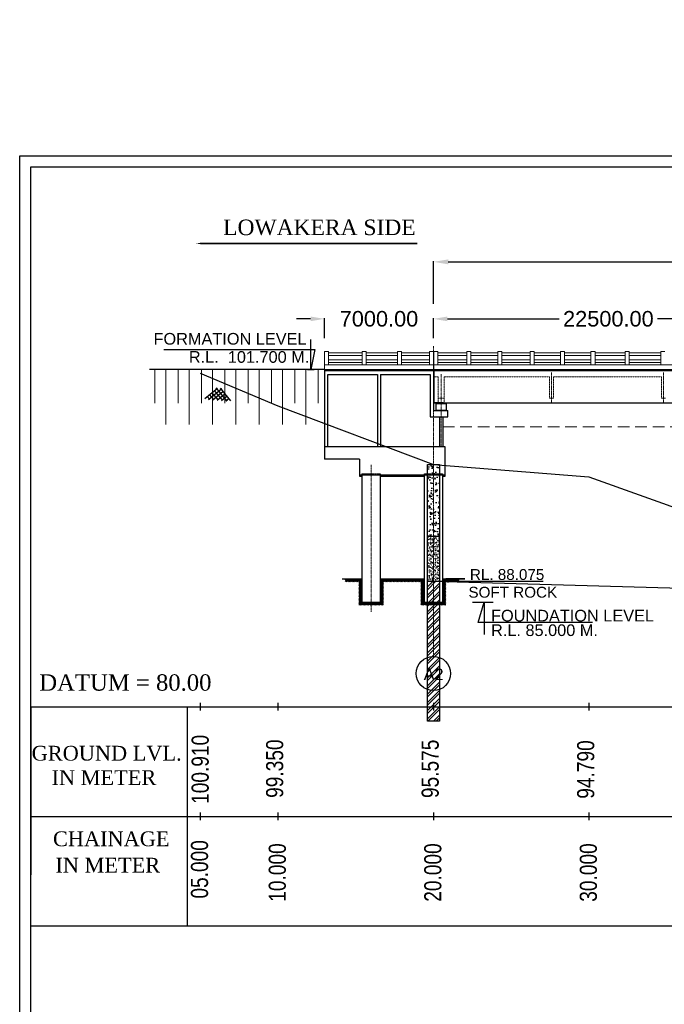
# Model space of a CAD drawing. Header units: inches. Extents: x 4599583 to 400123529, y 1639131 to 28133222499.
# Tile 12 of 86: x 4599583 to 4641029, y 28132991127 to 28133054472. Entities that reach past the tile are written whole.
import ezdxf
from ezdxf.enums import TextEntityAlignment as Align

# ---------------------------------------------------------------- set-up
doc = ezdxf.new("R2010")
doc.units = ezdxf.units.IN
doc.header["$MEASUREMENT"] = 0
for name, pattern in [('CENTER', [2, 1.25, -0.25, 0.25, -0.25]), ('DASHED', [0.75, 0.5, -0.25]), ('DASHED2', [0.375, 0.25, -0.125]), ('HIDDEN', [0.375, 0.25, -0.125])]:
    doc.linetypes.add(name, pattern=pattern)
for name, color, linetype in [('3', 201, 'Continuous'), ('CENTER', 3, 'CENTER'), ('CHAINAGE', 7, 'Continuous'), ('CHNGE', 31, 'Continuous'), ('DRG', 210, 'Continuous'), ('text', 7, 'Continuous')]:
    doc.layers.add(name, color=color, linetype=linetype)
for name, color, linetype, lineweight in [('BSTR', 62, 'Continuous', 13), ('CEN', 3, 'CENTER', 13), ('GL', 5, 'Continuous', 30), ('HATCH', 6, 'Continuous', 9), ('PITCH', 8, 'Continuous', 5), ('STR', 7, 'Continuous', 25), ('SYM', 8, 'Continuous', 5)]:
    doc.layers.add(name, color=color, linetype=linetype, lineweight=lineweight)
doc.layers.add('dim', color=7, linetype='Continuous', plot=False)
doc.styles.add('AN1', font='BOOKOS.TTF')
doc.styles.add('L', font='arial.ttf')
doc.styles.add('ROMANS', font='arial.ttf')
doc.dimstyles.new('ROMANS', dxfattribs={"dimtxt": 1000, "dimasz": 850, "dimexe": 100, "dimexo": 100, "dimgap": 25, "dimtad": 1, "dimdec": 0, "dimzin": 9, "dimdsep": 46, "dimtxsty": 'ROMANS', "dimcen": 325, "dimclrd": 4, "dimclre": 4, "dimclrt": 6, "dimadec": 0, "dimazin": 0, "dimtfac": 1, "dimtdec": 0, "dimtmove": 0, "dimatfit": 3, "dimfxl": 1, "dimtolj": 1, "dimtzin": 9, "dimarcsym": 0})
doc.dimstyles.new('Standard$0', dxfattribs={"dimtxt": 60, "dimasz": 60, "dimexe": 60, "dimexo": 60, "dimgap": 25, "dimtad": 0, "dimtih": 1, "dimtoh": 1, "dimlfac": -0.001, "dimzin": 0, "dimdsep": 46, "dimtxsty": 'ROMANS', "dimcen": 30, "dimclrd": 256, "dimclre": 256, "dimclrt": 4, "dimadec": 0, "dimazin": 0, "dimtfac": 1, "dimtix": 1, "dimtofl": 0, "dimtmove": 0, "dimatfit": 0, "dimfxl": 1, "dimtolj": 1, "dimtzin": 0, "dimlwd": -1, "dimlwe": -1, "dimarcsym": 0})
pattern_1 = [(0, (5719537.853, 28133138210.05), (0, 55), [40, -15]), (90, (5719537.853, 28133138210.05), (-55, 3e-15), [40, -15])]

# ---------------------------------------------------------------- blocks, each defined once
blk = doc.blocks.new('A$C691546F7')
at = {"layer": 'GL', "color": 71}
for p, q in [((0, 24), (545, 569)), ((181, 0), (749, 569)), ((1050, 0), (481, 569)), ((232, 0), (104, 128)), ((436, 0), (206, 230)), ((641, 0), (308, 332)), ((385, 0), (820, 435)), ((846, 0), (411, 435)), ((590, 0), (922, 332)), ((999, 0), (1127, 128))]:
    blk.add_line(p, q, dxfattribs=at)
for points in [[(1231, 24), (686, 569)], [(794, 0), (1025, 230)]]:
    blk.add_lwpolyline(points, dxfattribs=at)
blk = doc.blocks.new('*D58')
at = {"layer": 'Defpoints', "color": 0, "transparency": 16777216}
for p in [(4619184, 28133035224), (4619184, 28133033928), (4626184, 28133033928)]:
    blk.add_point(p, dxfattribs=at)
at = {"layer": 'DRG', "color": 4, "lineweight": -2, "transparency": 16777216}
for p, q in [((4618284, 28133035224), (4617384, 28133035224)), ((4619184, 28133033978), (4619184, 28133035274)), ((4626184, 28133033978), (4626184, 28133035274)), ((4627084, 28133035224), (4627984, 28133035224))]:
    blk.add_line(p, q, dxfattribs=at)
at = {"layer": 'DRG', "color": 4, "transparency": 16777216}
for points in [[(4618284, 28133035374), (4618284, 28133035074), (4619184, 28133035224)], [(4627084, 28133035374), (4627084, 28133035074), (4626184, 28133035224)]]:
    blk.add_solid(points, dxfattribs=at)
at = {"layer": 'DRG', "color": 6, "transparency": 16777216, "insert": (4622684, 28133035224), "char_height": 1000, "attachment_point": 5, "style": 'ROMANS'}
blk.add_mtext('\\A1;7000.00', dxfattribs=at)
blk = doc.blocks.new('*D59')
at = {"layer": 'Defpoints', "color": 0, "transparency": 16777216}
for p in [(4626184, 28133035224), (4626184, 28133033928), (4648684, 28133033928)]:
    blk.add_point(p, dxfattribs=at)
at = {"layer": 'DRG', "color": 4, "lineweight": -2, "transparency": 16777216}
for p, q in [((4626184, 28133033978), (4626184, 28133035274)), ((4627084, 28133035224), (4634275, 28133035224)), ((4647784, 28133035224), (4640594, 28133035224)), ((4648684, 28133033978), (4648684, 28133035274))]:
    blk.add_line(p, q, dxfattribs=at)
at = {"layer": 'DRG', "color": 4, "transparency": 16777216}
for points in [[(4627084, 28133035374), (4627084, 28133035074), (4626184, 28133035224)], [(4647784, 28133035374), (4647784, 28133035074), (4648684, 28133035224)]]:
    blk.add_solid(points, dxfattribs=at)
at = {"layer": 'DRG', "color": 6, "transparency": 16777216, "insert": (4637434, 28133035224), "char_height": 1000, "attachment_point": 5, "style": 'ROMANS'}
blk.add_mtext('\\A1;22500.00', dxfattribs=at)
blk = doc.blocks.new('*D64')
at = {"layer": 'Defpoints', "color": 0, "transparency": 16777216}
for p in [(4896184, 28133038893), (4626184, 28133036143), (4896184, 28133036143)]:
    blk.add_point(p, dxfattribs=at)
at = {"layer": 'DRG', "color": 4, "lineweight": -2, "transparency": 16777216}
for p, q in [((4626184, 28133036193), (4626184, 28133038943)), ((4627134, 28133038893), (4703863, 28133038893)), ((4895234, 28133038893), (4818506, 28133038893)), ((4896184, 28133036193), (4896184, 28133038943))]:
    blk.add_line(p, q, dxfattribs=at)
at = {"layer": 'DRG', "color": 4, "transparency": 16777216}
for points in [[(4627134, 28133039051), (4627134, 28133038734), (4626184, 28133038893)], [(4895234, 28133039051), (4895234, 28133038734), (4896184, 28133038893)]]:
    blk.add_solid(points, dxfattribs=at)
at = {"layer": 'DRG', "color": 6, "transparency": 16777216, "insert": (4761184, 28133038893), "char_height": 1050, "attachment_point": 5, "style": 'ROMANS'}
blk.add_mtext('\\A1;{\\fTimes New Roman|b0|i0|c0|p18;\\H1.4286x;TOTAL LENGTH OF BRIDGE BETWEEN FACE OF DIRT WALLS 270.000 MTS. (12 SPANS @ 22.500 MTS. C/C EACH)}', dxfattribs=at)

msp = doc.modelspace()

# ---------------------------------------------------------------- hatches: boundary and pattern name
at = {"layer": 'HATCH'}
h = msp.add_hatch(dxfattribs=at)
h.set_pattern_fill('AR-CONC', color=1, style=0)
h.set_pattern_definition([(50, (4265176.5, 28132982503.63), (182.18467, -15.939086), [19.05, -209.55]), (355, (4265176.5, 28132982503.63), (-35.24283, 191.05664), [15.24, -167.64]), (100.451, (4265191.68, 28132982502.3), (146.9425, 175.11669), [16.19, -178.09]), (46.1842, (4265176.5, 28132982554.43), (271.07904, -42.04233), [28.575, -314.325]), (96.6356, (4265199.09, 28132982550.93), (237.40423, 247.42556), [24.285, -267.135]), (351.184, (4265176.5, 28132982554.43), (237.4046, 247.42512), [22.86, -251.46]), (21, (4265201.9, 28132982541.73), (151.61488, -102.26552), [19.05, -209.55]), (326, (4265201.9, 28132982541.73), (61.80203, 184.18797), [15.24, -167.64]), (71.4514, (4265214.53, 28132982533.2), (213.41649, 81.92286), [16.19, -178.09]), (37.5, (4265176.496, 28132982503.63), (3.088603, 84.555039), [0, -165.608, 0, -170.18, 0, -168.275]), (7.5, (4265176.5, 28132982503.63), (66.819663, 100.180575), [0, -97.028, 0, -161.798, 0, -64.135]), (327.5, (4265119.854, 28132982503.63), (135.590595, -5.728744), [0, -63.5, 0, -198.12, 0, -262.89]), (317.5, (4265094.45, 28132982503.63), (148.12918, 25.42649), [0, -82.55, 0, -131.572, 0, -186.69])])
h.paths.add_polyline_path([(4624384.369, 28133025097.508), (4625984.369, 28133025097.508), (4625984.369, 28133025197.508), (4624384.369, 28133025197.508)])
h.paths.add_polyline_path([(4622784.369, 28133025097.508), (4624384.369, 28133025097.508), (4624384.369, 28133025197.508), (4622784.369, 28133025197.508)])
h.paths.add_polyline_path([(4626934.369, 28133025097.508), (4626784.369, 28133025097.508), (4626784.369, 28133025197.508), (4626934.369, 28133025197.508)])
h.paths.add_polyline_path([(4621434.369, 28133025097.508), (4621584.369, 28133025097.508), (4621584.369, 28133025197.508), (4621434.369, 28133025197.508)])
h = msp.add_hatch(dxfattribs=at)
h.set_pattern_fill('ANSI31', color=252, scale=500, style=0)
h.set_pattern_definition([(45, (5718687.853, 28133137680.224), (-44.194174, 44.194174), [])])
h.paths.add_polyline_path([(4624384.369, 28133018297.508), (4625384.369, 28133018297.508), (4625384.369, 28133016797.508), (4626984.369, 28133016797.508), (4626984.369, 28133018297.508), (4627842.594, 28133018297.508), (4627842.594, 28133018497.508), (4626784.369, 28133018497.508), (4626784.369, 28133016997.508), (4625584.369, 28133016997.508), (4625584.369, 28133018497.508), (4624384.369, 28133018497.508)])
h.paths.add_polyline_path([(4620515.669, 28133018497.508), (4620515.669, 28133018297.508), (4621385.813, 28133018297.508), (4621385.813, 28133016797.508), (4622984.369, 28133016797.508), (4622984.369, 28133018297.508), (4624384.369, 28133018297.508), (4624384.369, 28133018497.508), (4622784.369, 28133018497.508), (4622784.369, 28133016997.508), (4621585.813, 28133016997.508), (4621584.369, 28133016997.508), (4621584.369, 28133018497.508)])
at = {"layer": 'SYM'}
h = msp.add_hatch(dxfattribs=at)
h.set_pattern_fill('ANGLE', color=256, scale=200, style=0)
h.set_pattern_definition(pattern_1)
h.paths.add_polyline_path([(4626534.369, 28133029770.508), (4626684.369, 28133029770.508), (4626684.369, 28133029822.508), (4626534.369, 28133029822.508)])
h = msp.add_hatch(dxfattribs=at)
h.set_pattern_fill('ANGLE', color=256, scale=200, style=0)
h.set_pattern_definition(pattern_1)
h.paths.add_polyline_path([(4626834.369, 28133029822.508), (4626684.369, 28133029822.508), (4626684.369, 28133029770.508), (4626834.369, 28133029770.508)])
at = {"layer": 'text'}
h = msp.add_hatch(dxfattribs=at)
h.set_pattern_fill('AR-CONC', color=0, scale=100, style=0)
h.set_pattern_definition([(50, (4360030.53, 28133435272.1), (717.2602, -62.7521), [75, -825]), (355, (4360030.5, 28133435272.1), (-138.7513, 752.1921), [60, -660]), (100.4514, (4360090.3, 28133435266.9), (578.5094, 689.4395), [63.7402, -701.1421]), (46.1842, (4360030.5, 28133435472.1), (1067.241, -165.519), [112.5, -1237.5]), (96.6356, (4360119.5, 28133435458.3), (934.6627, 974.1179), [95.6103, -1051.713]), (351.1842, (4360030.5, 28133435472.1), (934.662, 974.1186), [90, -990]), (21, (4360130.53, 28133435422.1), (596.90705, -402.6189), [75, -825]), (326, (4360130.5, 28133435422.1), (243.3153, 725.15), [60, -660]), (71.4514, (4360180.3, 28133435388.6), (840.2226, 322.5305), [63.7402, -701.1421]), (37.5, (4360030.53, 28133435272.12), (12.15986, 332.89385), [0, -652, 0, -670, 0, -662.5]), (7.5, (4360030.53, 28133435272.12), (263.06954, 394.4117), [0, -382, 0, -637, 0, -252.5]), (327.5, (4359807.53, 28133435272.12), (533.82244, -22.55487), [0, -250, 0, -780, 0, -1035]), (317.5, (4359707.53, 28133435272.1), (583.18617, 100.105), [0, -325, 0, -518, 0, -735])])
h.paths.add_polyline_path([(4626570.433, 28133025847.508), (4625798.304, 28133025847.508), (4625798.304, 28133021247.508), (4626570.433, 28133021247.508)])
h = msp.add_hatch(dxfattribs=at)
h.set_pattern_fill('AR-SAND', color=0, scale=100, style=0)
h.set_pattern_definition([(37.5, (4360030.53, 28133435272.12), (-6.299336, 192.682377), [0, -152, 0, -170, 0, -162.5]), (7.5, (4360030.53, 28133435272.12), (176.97767, 282.2146), [0, -82, 0, -137, 0, -52.5]), (327.5, (4359907.53, 28133435272.12), (311.414186, 0.565905), [0, -50, 0, -180, 0, -235]), (317.5, (4359907.53, 28133435272.12), (300.61266, 87.76756), [0, -25, 0, -118, 0, -135])])
h.paths.add_polyline_path([(4625798.304, 28133018347.508), (4626570.433, 28133018347.508), (4626570.433, 28133021247.508), (4625798.304, 28133021247.508)])
h = msp.add_hatch(dxfattribs=at)
h.set_pattern_fill('ANSI32', color=0, scale=1000, style=0)
h.set_pattern_definition([(45, (4360030.53, 28133435272.12), (-265.16504, 265.16504), []), (45, (4360207.3, 28133435272.12), (-265.16504, 265.16504), [])])
h.paths.add_polyline_path([(4625798.304, 28133009347.508), (4626570.433, 28133009347.508), (4626570.433, 28133018347.508), (4625798.304, 28133018347.508)])

# ---------------------------------------------------------------- linework, layer by layer
at = {"color": 7, "lineweight": 25, "ltscale": 0.5}
msp.add_line((4626204.284, 28133031972.508), (4626615.458, 28133031972.508), dxfattribs=at)
for p, q in [((4620308.153, 28133018497.508), (4621584.369, 28133018497.508)), ((4620309.597, 28133018497.508), (4621585.813, 28133018497.508)), ((4621584.369, 28133018297.508), (4621585.813, 28133018297.508)), ((4622784.369, 28133018497.508), (4624984.369, 28133018497.508)), ((4623306.709, 28133018497.508), (4624982.925, 28133018497.508)), ((4623308.153, 28133018497.508), (4625584.369, 28133018497.508)), ((4626784.369, 28133018497.508), (4627922.563, 28133018497.508)), ((4628203.532, 28133018497.508), (4626984.369, 28133018497.508)), ((4600293.869, 28133010272.508), (4917052.869, 28133010272.508)), ((4600293.869, 28133010272.508), (4600293.869, 28132999458.574)), ((4610344.869, 28133010272.508), (4610344.869, 28132996165.574)), ((4600293.869, 28133003219.041), (4917052.869, 28133003219.041)), ((4600293.869, 28132996165.574), (4917052.869, 28132996165.574))]:
    msp.add_line(p, q)
at = {"linetype": 'Continuous'}
for p, q in [((4611184.369, 28133010522.508), (4611184.369, 28133010022.508)), ((4616184.369, 28133010522.508), (4616184.369, 28133010022.508)), ((4626184.369, 28133010522.508), (4626184.369, 28133010022.508)), ((4636184.369, 28133010522.508), (4636184.369, 28133010022.508)), ((4611184.369, 28133003469.041), (4611184.369, 28133002969.041)), ((4616184.369, 28133003469.041), (4616184.369, 28133002969.041)), ((4626184.369, 28133003469.041), (4626184.369, 28133002969.041)), ((4636184.369, 28133003469.041), (4636184.369, 28133002969.041))]:
    msp.add_line(p, q, dxfattribs=at)
msp.add_lwpolyline([(4610913.014, 28133040075.283, 0.412, 412.5, 0), (4612267.369, 28133040075.283, 123.75, 123.75, 0), (4625140.477, 28133040075.283, 123.75, 123.75, 0)], format="xyseb")
msp.add_circle((4626184.269, 28133012410.268), 1101.806)
at = {"layer": '3', "color": 87, "linetype": 'HIDDEN', "lineweight": 5, "ltscale": 50}
for p, q in [((4626204.369, 28133031487.508), (4626484.369, 28133031487.508)), ((4626484.369, 28133029822.508), (4626484.369, 28133031487.508)), ((4626884.369, 28133029822.508), (4626884.369, 28133031487.508)), ((4626884.369, 28133031487.508), (4633654.369, 28133031487.508)), ((4626884.369, 28133031487.508), (4633654.369, 28133031487.508)), ((4633654.369, 28133030122.508), (4633654.369, 28133031487.508)), ((4633654.369, 28133030122.508), (4633654.369, 28133031487.508)), ((4633914.369, 28133030122.508), (4633914.369, 28133031487.508)), ((4633914.369, 28133030122.508), (4633914.369, 28133031487.508)), ((4633914.369, 28133031487.508), (4640854.369, 28133031487.508)), ((4640854.369, 28133030122.508), (4640854.369, 28133031487.508)), ((4626884.369, 28133030122.508), (4626484.369, 28133030122.508)), ((4633914.369, 28133030122.508), (4633654.369, 28133030122.508)), ((4633914.369, 28133030122.508), (4633654.369, 28133030122.508)), ((4641114.369, 28133030122.508), (4640854.369, 28133030122.508))]:
    msp.add_line(p, q, dxfattribs=at)
at = {"layer": 'BSTR', "linetype": 'DASHED', "ltscale": 2}
for p, q in [((4621584.369, 28133025247.508), (4622784.369, 28133025247.508)), ((4626784.369, 28133025247.508), (4625584.369, 28133025247.508))]:
    msp.add_line(p, q, dxfattribs=at)
at = {"layer": 'CEN', "ltscale": 40}
for p, q in [((4626184.369, 28133013512.074), (4626184.369, 28133033470.901)), ((4622184.369, 28133016373.259), (4622184.369, 28133025829.243)), ((4626184.369, 28133011296.62), (4626184.369, 28133011308.462))]:
    msp.add_line(p, q, dxfattribs=at)
at = {"layer": 'CEN', "ltscale": 10}
for p, q in [((4626684.369, 28133027064.436), (4626684.369, 28133031665.249)), ((4633784.369, 28133029872.508), (4633784.369, 28133031772.508)), ((4633784.369, 28133029872.508), (4633784.369, 28133031772.508)), ((4640984.369, 28133029872.508), (4640984.369, 28133031772.508))]:
    msp.add_line(p, q, dxfattribs=at)
at = {"layer": 'CENTER', "color": 0, "linetype": 'Continuous'}
msp.add_lwpolyline([(4599583.245, 28133045717.461), (4917789.681, 28133045717.461), (4917789.681, 28132837989.552), (4599583.245, 28132837989.552)], close=True, dxfattribs=at)
at = {"layer": 'CHAINAGE', "linetype": 'ByBlock'}
for p, q in [((4626184.369, 28133033117.477), (4626184.369, 28133029322.508)), ((4622584.369, 28133031647.508), (4622584.369, 28133026997.508)), ((4622784.369, 28133031647.508), (4622784.369, 28133026997.508)), ((4626204.369, 28133029822.508), (4648664.369, 28133029822.508)), ((4626184.369, 28133029322.508), (4627109.369, 28133029322.508)), ((4627109.369, 28133028922.508), (4627109.369, 28133029322.508)), ((4625984.369, 28133028922.508), (4627109.369, 28133028922.508)), ((4626584.369, 28133028922.508), (4626584.369, 28133026997.508)), ((4626784.369, 28133028922.508), (4626784.369, 28133026997.508)), ((4628980.025, 28133016997.508), (4629932.665, 28133016997.508))]:
    msp.add_line(p, q, dxfattribs=at)
msp.add_lwpolyline([(4620309.597, 28133018497.508), (4621585.813, 28133018497.508), (4621585.813, 28133016997.508), (4622784.369, 28133016997.508), (4622784.369, 28133018497.508), (4625584.369, 28133018497.508), (4625584.369, 28133016997.508), (4626784.369, 28133016997.508), (4626784.369, 28133018497.508), (4628203.532, 28133018497.508)], dxfattribs=at)
at = {"layer": 'CHNGE', "color": 50}
msp.add_lwpolyline([(4600293.869, 28133045006.838), (4917079.057, 28133045006.838), (4917079.057, 28132838700.176), (4600293.869, 28132838700.176)], close=True, dxfattribs=at)
at = {"layer": 'dim', "ltscale": 5}
msp.add_line((4628699.529, 28133016997.508), (4630026.529, 28133016997.508), dxfattribs=at)
msp.add_lwpolyline([(4636412.686, 28133015693.494), (4629055.726, 28133015693.494), (4629441.279, 28133016997.508), (4629441.279, 28133014916.01)], dxfattribs=at)
at = {"layer": 'GL', "lineweight": 30}
msp.add_lwpolyline([(4611184.369, 28133031732.508), (4616184.369, 28133029622.508), (4626184.369, 28133025847.508), (4636184.369, 28133025062.508), (4646184.369, 28133021482.508), (4656184.369, 28133021422.508), (4666184.369, 28133021642.508), (4676184.369, 28133021962.508), (4686184.369, 28133022757.508), (4696184.369, 28133023567.508), (4706184.369, 28133023582.508), (4716184.369, 28133023612.508), (4726184.369, 28133024662.508), (4736184.369, 28133024642.508), (4746184.369, 28133023687.508), (4756184.369, 28133023582.508)], dxfattribs=at)
at = {"layer": 'PITCH', "linetype": 'DASHED2', "ltscale": 3000}
msp.add_line((4626784.369, 28133028272.508), (4895584.369, 28133028272.508), dxfattribs=at)
at = {"layer": 'STR'}
for p, q in [((4619184.369, 28133031972.508), (4607920.369, 28133031972.508)), ((4619184.369, 28133031972.508), (4626184.369, 28133031972.508)), ((4619184.369, 28133031972.508), (4619184.369, 28133026197.508)), ((4619184.369, 28133031897.508), (4626184.369, 28133031897.508)), ((4619384.369, 28133026997.508), (4619384.369, 28133031647.508)), ((4619384.369, 28133031647.508), (4622584.369, 28133031647.508)), ((4622784.369, 28133031647.508), (4625984.369, 28133031647.508)), ((4625984.369, 28133031647.508), (4625984.369, 28133028922.508)), ((4626184.369, 28133031972.508), (4648664.369, 28133031972.508)), ((4626184.369, 28133031897.508), (4626184.369, 28133029322.508)), ((4626184.369, 28133031897.508), (4626184.369, 28133029322.508)), ((4626204.369, 28133031972.508), (4626204.369, 28133029822.508)), ((4626204.369, 28133031897.508), (4628283.186, 28133031897.508)), ((4626204.369, 28133031897.508), (4648664.369, 28133031897.508)), ((4626526.936, 28133029822.508), (4626204.369, 28133029822.508)), ((4626839.369, 28133029822.508), (4626534.369, 28133029822.508)), ((4626584.369, 28133026997.508), (4624937.064, 28133026997.508))]:
    msp.add_line(p, q, dxfattribs=at)
at = {"layer": 'STR', "ltscale": 1000}
for p, q in [((4625234.369, 28133026997.508), (4619184.369, 28133026997.508)), ((4626934.369, 28133026997.508), (4625193.08, 28133026997.508)), ((4626934.369, 28133025097.508), (4626934.369, 28133026997.508)), ((4621434.369, 28133026197.508), (4619184.369, 28133026197.508)), ((4621434.369, 28133026197.508), (4621434.369, 28133025097.508)), ((4621434.369, 28133025197.508), (4626934.369, 28133025197.508)), ((4621434.369, 28133025097.508), (4621584.369, 28133025097.508)), ((4622784.369, 28133025097.508), (4625584.369, 28133025097.508)), ((4626784.369, 28133025097.508), (4626934.369, 28133025097.508))]:
    msp.add_line(p, q, dxfattribs=at)
at = {"layer": 'STR'}
for points in [[(4626359.369, 28133029770.508), (4627009.369, 28133029770.508), (4627009.369, 28133029322.508), (4626359.369, 28133029322.508)], [(4626534.369, 28133029822.508), (4626834.369, 28133029822.508), (4626834.369, 28133029770.508), (4626534.369, 28133029770.508)]]:
    msp.add_lwpolyline(points, close=True, dxfattribs=at)
for points in [[(4621584.369, 28133025247.508), (4621584.369, 28133016997.508), (4622784.369, 28133016997.508), (4622784.369, 28133025247.508)], [(4625584.369, 28133025247.508), (4625584.369, 28133016997.508), (4626784.369, 28133016997.508), (4626784.369, 28133025247.508)]]:
    msp.add_lwpolyline(points, dxfattribs=at)
at = {"layer": 'STR', "color": 31}
msp.add_lwpolyline([(4626184.369, 28133018347.508), (4686184.369, 28133016657.508), (4716184.369, 28133019412.508), (4746184.369, 28133019737.508), (4776184.369, 28133018802.508)], dxfattribs=at)
at = {"layer": 'SYM'}
for p, q in [((4619444.369, 28133033117.477), (4619184.369, 28133033117.477)), ((4621866.743, 28133033117.477), (4621606.743, 28133033117.477)), ((4621606.743, 28133033117.477), (4621606.743, 28133032272.477)), ((4624129.15, 28133033117.477), (4623869.15, 28133033117.477)), ((4623869.15, 28133033117.477), (4623869.15, 28133032272.477)), ((4626184.387, 28133033117.477), (4625924.387, 28133033117.477)), ((4625924.387, 28133033117.477), (4625924.387, 28133032272.477)), ((4626463.459, 28133033117.508), (4626203.459, 28133033117.508)), ((4626203.459, 28133033117.508), (4626203.459, 28133031972.508)), ((4628589.55, 28133033117.508), (4628329.55, 28133033117.508)), ((4628329.55, 28133033117.508), (4628329.55, 28133032272.508)), ((4630592.859, 28133033117.508), (4630332.859, 28133033117.508)), ((4630332.859, 28133033117.508), (4630332.859, 28133032272.508)), ((4632662.599, 28133033117.508), (4632402.599, 28133033117.508)), ((4632402.599, 28133033117.508), (4632402.599, 28133032272.508)), ((4634620.995, 28133033117.508), (4634360.995, 28133033117.508)), ((4634360.995, 28133033117.508), (4634360.995, 28133032272.508)), ((4636573.261, 28133033117.508), (4636313.261, 28133033117.508)), ((4636313.261, 28133033117.508), (4636313.261, 28133032272.508)), ((4638775.61, 28133033117.508), (4638516.61, 28133033117.508)), ((4638516.61, 28133033117.508), (4638516.61, 28133032272.508)), ((4641072.948, 28133033117.508), (4640812.948, 28133033117.508)), ((4640812.948, 28133033117.508), (4640812.948, 28133032272.508)), ((4619184.369, 28133032272.477), (4626184.379, 28133032272.477)), ((4626203.459, 28133032272.508), (4638153.11, 28133032272.508)), ((4648664.369, 28133032272.508), (4636637.791, 28133032272.508)), ((4608268.369, 28133029792.409), (4608268.369, 28133031972.508)), ((4608975.959, 28133029792.409), (4608975.959, 28133031972.508)), ((4609768.369, 28133029792.409), (4609768.369, 28133031972.508)), ((4610475.959, 28133029792.409), (4610475.959, 28133031972.508)), ((4611268.369, 28133029792.409), (4611268.369, 28133031972.508)), ((4611975.959, 28133029792.409), (4611975.959, 28133031972.508)), ((4612768.369, 28133029792.409), (4612768.369, 28133031972.508)), ((4613475.959, 28133029792.409), (4613475.959, 28133031972.508)), ((4614268.369, 28133029792.409), (4614268.369, 28133031972.508)), ((4614975.959, 28133029792.409), (4614975.959, 28133031972.508)), ((4615768.369, 28133029792.409), (4615768.369, 28133031972.508)), ((4616475.959, 28133029792.409), (4616475.959, 28133031972.508)), ((4617268.369, 28133029792.409), (4617268.369, 28133031972.508)), ((4617975.959, 28133029792.409), (4617975.959, 28133031972.508)), ((4618768.369, 28133029792.409), (4618768.369, 28133031972.508)), ((4608975.959, 28133028433.309), (4608975.959, 28133029792.409)), ((4610475.959, 28133028433.309), (4610475.959, 28133029792.409)), ((4611975.959, 28133028433.309), (4611975.959, 28133029792.409)), ((4613475.959, 28133028433.309), (4613475.959, 28133029792.409)), ((4614975.959, 28133028433.309), (4614975.959, 28133029792.409)), ((4616475.959, 28133028433.309), (4616475.959, 28133029792.409)), ((4617975.959, 28133028433.309), (4617975.959, 28133029792.409))]:
    msp.add_line(p, q, dxfattribs=at)
at = {"layer": 'SYM', "ltscale": 0.9}
for p, q in [((4619184.369, 28133033117.477), (4619184.369, 28133031972.508)), ((4619444.369, 28133033117.477), (4619444.369, 28133032272.477)), ((4621866.743, 28133033117.477), (4621866.743, 28133032272.477)), ((4624129.15, 28133033117.477), (4624129.15, 28133032272.477)), ((4626463.459, 28133033117.508), (4626463.459, 28133032272.508)), ((4628589.55, 28133033117.508), (4628589.55, 28133032272.508)), ((4630592.859, 28133033117.508), (4630592.859, 28133032272.508)), ((4632662.599, 28133033117.508), (4632662.599, 28133032272.508)), ((4634620.995, 28133033117.508), (4634620.995, 28133032272.508)), ((4636573.261, 28133033117.508), (4636573.261, 28133032272.508)), ((4638775.61, 28133033117.508), (4638775.61, 28133032272.508))]:
    msp.add_line(p, q, dxfattribs=at)
at = {"layer": 'SYM'}
for points in [[(4621606.743, 28133033042.477), (4619444.369, 28133033042.482), (4619444.369, 28133032877.482), (4621606.743, 28133032877.477)], [(4628329.55, 28133033042.508), (4626463.459, 28133033042.512), (4626463.459, 28133032877.512), (4628329.55, 28133032877.508)], [(4630332.859, 28133033042.508), (4628589.55, 28133033042.512), (4628589.55, 28133032877.512), (4630332.859, 28133032877.508)], [(4632402.599, 28133033042.508), (4630592.859, 28133033042.512), (4630592.859, 28133032877.512), (4632402.599, 28133032877.508)], [(4638516.61, 28133033042.508), (4636573.261, 28133033042.512), (4636573.261, 28133032877.512), (4638516.61, 28133032877.508)], [(4640812.948, 28133033042.508), (4638775.61, 28133033042.512), (4638775.61, 28133032877.512), (4640812.948, 28133032877.508)], [(4621606.743, 28133032587.477), (4619444.369, 28133032587.482), (4619444.369, 28133032422.482), (4621606.743, 28133032422.477)], [(4628329.55, 28133032587.508), (4626463.459, 28133032587.512), (4626463.459, 28133032422.512), (4628329.55, 28133032422.508)], [(4630332.859, 28133032587.508), (4628589.55, 28133032587.512), (4628589.55, 28133032422.512), (4630332.859, 28133032422.508)], [(4632402.599, 28133032587.508), (4630592.859, 28133032587.512), (4630592.859, 28133032422.512), (4632402.599, 28133032422.508)], [(4638516.61, 28133032587.508), (4636573.261, 28133032587.512), (4636573.261, 28133032422.512), (4638516.61, 28133032422.508)], [(4640812.948, 28133032587.508), (4638775.61, 28133032587.512), (4638775.61, 28133032422.512), (4640812.948, 28133032422.508)]]:
    msp.add_lwpolyline(points, close=True, dxfattribs=at)
for points in [[(4623869.15, 28133033042.48), (4621866.743, 28133033042.482), (4621866.743, 28133032877.482), (4623869.15, 28133032877.48)], [(4624129.15, 28133032877.479), (4625924.387, 28133032877.477), (4625924.387, 28133033042.477), (4624129.15, 28133033042.479)], [(4634360.995, 28133033042.51), (4632662.599, 28133033042.512), (4632662.599, 28133032877.512), (4634360.995, 28133032877.51)], [(4634620.995, 28133032877.51), (4636313.261, 28133032877.508), (4636313.261, 28133033042.508), (4634620.995, 28133033042.51)], [(4623869.15, 28133032587.48), (4621866.743, 28133032587.482), (4621866.743, 28133032422.482), (4623869.15, 28133032422.48)], [(4624129.15, 28133032422.479), (4625924.387, 28133032422.477), (4625924.387, 28133032587.477), (4624129.15, 28133032587.479)], [(4634360.995, 28133032587.51), (4632662.599, 28133032587.512), (4632662.599, 28133032422.512), (4634360.995, 28133032422.51)], [(4634620.995, 28133032422.51), (4636313.261, 28133032422.508), (4636313.261, 28133032587.508), (4634620.995, 28133032587.51)]]:
    msp.add_lwpolyline(points, dxfattribs=at)
at = {"layer": 'text', "color": 6}
msp.add_line((4618079.856, 28133031972.758), (4618507.356, 28133031972.258), dxfattribs=at)
msp.add_lwpolyline([(4608845.233, 28133033261.706), (4618569.364, 28133033261.706), (4618293.606, 28133031973.008), (4618293.606, 28133033888.044)], dxfattribs=at)
at = {"layer": 'text', "color": 0}
msp.add_lwpolyline([(4625798.304, 28133025847.508), (4626570.433, 28133025847.508), (4626570.433, 28133009347.508), (4625798.304, 28133009347.508)], close=True, dxfattribs=at)
for points in [[(4625798.304, 28133021247.508), (4626570.433, 28133021247.508)], [(4625798.304, 28133018347.508), (4626570.433, 28133018347.508)]]:
    msp.add_lwpolyline(points, dxfattribs=at)

# ---------------------------------------------------------------- block references
at = {"layer": 'PITCH', "linetype": 'DASHED', "ltscale": 25, "xscale": 1.364999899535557, "yscale": 1.365001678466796, "zscale": 1.364999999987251, "rotation": 354.8885439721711}
msp.add_blockref('A$C691546F7', (4611486.438, 28133030066.597), dxfattribs=at)

# ---------------------------------------------------------------- texts
at = {"layer": 'CHNGE', "color": 50, "style": 'ROMANS', "width": 0.8}
for s, p in [('100.910', (4611735.887, 28133004020.383)), ('99.350', (4616524.887, 28133004408.883)), ('95.575', (4626524.887, 28133004395.883)), ('94.790', (4636524.887, 28133004353.383))]:
    msp.add_text(s, height=1100, rotation=90, dxfattribs=at).set_placement(p)
for s, p in [('05.000', (4612023.162, 28133001689.041)), ('10.000', (4617023.162, 28133001484.541)), ('20.000', (4627023.162, 28133001484.541)), ('30.000', (4637023.162, 28133001484.541))]:
    msp.add_text(s, height=1100, rotation=90, dxfattribs=at).set_placement(p, align=Align.BOTTOM_RIGHT)
at = {"layer": 'text', "color": 6, "linetype": 'Continuous', "style": 'AN1'}
msp.add_text('LOWAKERA SIDE ', height=1000, dxfattribs=at).set_placement((4612665.775, 28133040613.05))
at = {"layer": 'text', "color": 2, "style": 'L'}
for s, p in [(' FORMATION LEVEL  ', (4607896.675, 28133033567.839)), (' R.L.  101.700 M.', (4610168.95, 28133032399.6)), ('FOUNDATION LEVEL', (4629888.861, 28133015756.041)), ('R.L. 85.000 M.', (4629889.744, 28133014820.958))]:
    msp.add_text(s, height=750, dxfattribs=at).set_placement(p)
at = {"layer": 'text'}
for s, height, style, p in [('A2', 750, 'ROMANS', (4625556.239, 28133011982.702)), ('GROUND LVL. ', 950, 'AN1', (4600352.934, 28133006806.631)), ('IN METER', 950, 'AN1', (4601628.021, 28133005238.126)), ('CHAINAGE', 950, 'AN1', (4601722.948, 28133001300.589)), ('IN METER', 950, 'AN1', (4601879.521, 28132999602.659))]:
    msp.add_text(s, height=height, dxfattribs=dict(at, style=style)).set_placement(p)
at = {"layer": 'text', "color": 50, "char_height": 700, "width": 7312.62692, "attachment_point": 1, "style": 'ROMANS'}
for s, insert in [('RL. 88.075', (4628529.584, 28133019128.238)), (' SOFT ROCK', (4628164.156, 28133017987.584))]:
    msp.add_mtext(s, dxfattribs=dict(at, insert=insert))
at = {"layer": 'text', "insert": (4600843.433, 28133012354.471), "char_height": 1050, "width": 14544.93597, "attachment_point": 1, "style": 'AN1'}
msp.add_mtext('DATUM = 80.00', dxfattribs=at)

# ---------------------------------------------------------------- dimensions: what is measured, and where the dimension line sits
at = {"layer": 'DRG'}
dim = msp.add_linear_dim(base=(4896184.369, 28133038892.582), p1=(4626184.369, 28133036142.582), p2=(4896184.369, 28133036142.582), text='{\\fTimes New Roman|b0|i0|c0|p18;\\H1.4286x;TOTAL LENGTH OF BRIDGE BETWEEN FACE OF DIRT WALLS 270.000 MTS. (12 SPANS @ 22.500 MTS. C/C EACH)}', dimstyle='Standard$0', override={"dimscale": 1, "dimtxt": 1050, "dimasz": 950, "dimexe": 50, "dimexo": 50, "dimgap": 300, "dimtoh": 0, "dimtxsty": 'ROMANS', "dimsah": 1, "dimcen": 0.09, "dimdle": 0, "dimclrd": 4, "dimclre": 4, "dimclrt": 6, "dimtm": 0, "dimlwd": 65534, "dimlwe": 65534}, dxfattribs=at)
dim.commit()
dim.dimension.update_dxf_attribs({"geometry": '*D64', "text_midpoint": (4761184.369, 28133038892.582)})
for base, p1, p2, picture, middle in [((4619184.369, 28133035223.98), (4626184.369, 28133033927.676), (4619184.369, 28133033927.676), '*D58', (4622684.369, 28133035223.98)), ((4626184.369, 28133035223.98), (4648684.369, 28133033927.676), (4626184.369, 28133033927.676), '*D59', (4637434.369, 28133035223.98))]:
    dim = msp.add_linear_dim(base=base, p1=p1, p2=p2, dimstyle='Standard$0', override={"dimscale": 1, "dimtxt": 1000, "dimasz": 900, "dimexe": 50, "dimexo": 50, "dimgap": 300, "dimtoh": 0, "dimtxsty": 'ROMANS', "dimsah": 1, "dimcen": 0.09, "dimdle": 0, "dimclrd": 4, "dimclre": 4, "dimclrt": 6, "dimtm": 0, "dimlwd": 65534, "dimlwe": 65534}, dxfattribs=at)
    dim.commit()
    dim.dimension.update_dxf_attribs({"geometry": picture, "text_midpoint": middle})

# ---------------------------------------------------------------- leaders
at = {"layer": 'STR', "color": 1}
msp.add_leader([(4626570.433, 28133018347.508), (4633248.369, 28133018347.508)], dimstyle='ROMANS', override={"dimasz": 600, "dimgap": 300, "dimtad": 0, "dimfxl": 100, "dimfxlon": 1}, dxfattribs=at)

doc.saveas('drawing.dxf')
